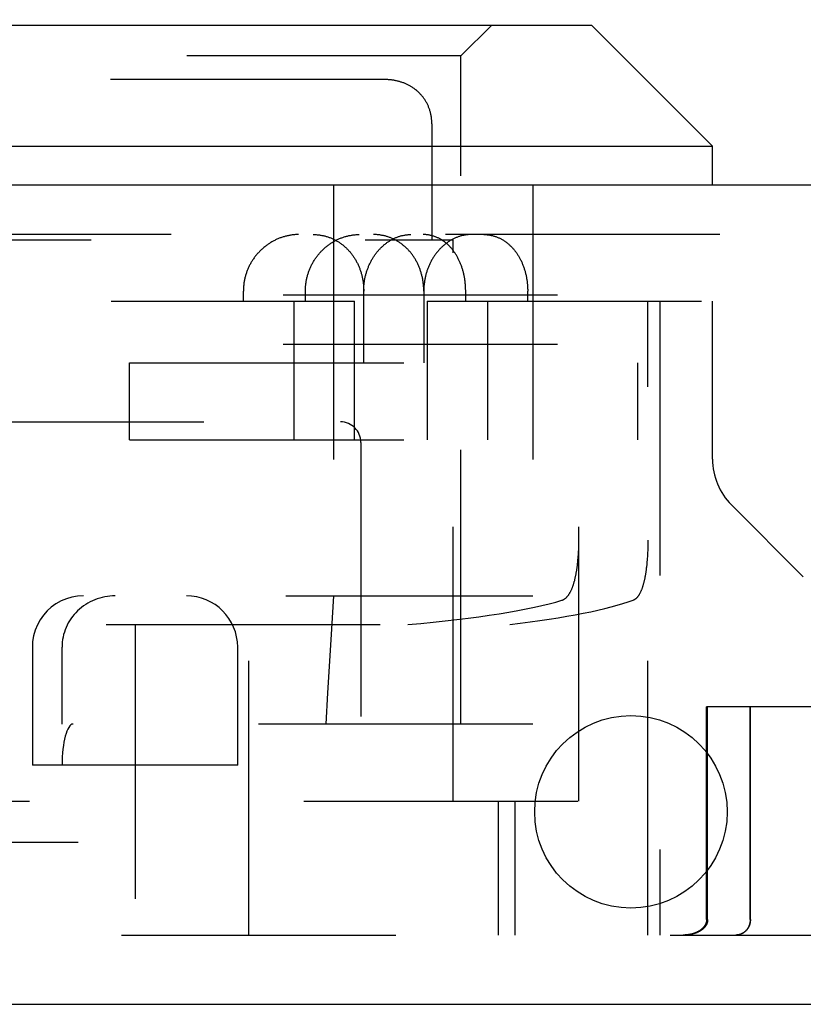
# Model space of a CAD drawing. Header units: inches. Extents: x 0 to 48.6, y 0 to 31.4.
# Tile 6 of 14: x 19.1 to 19.9, y 7.2 to 8.1. Entities that reach past the tile are written whole.
import ezdxf

# ---------------------------------------------------------------- set-up
doc = ezdxf.new("R2010")
doc.units = ezdxf.units.IN
doc.header["$LTSCALE"] = 2.671429
doc.header["$MEASUREMENT"] = 0
doc.linetypes.add('HIDDEN', pattern=[0.2, 0.1, -0.1])
doc.layers.get('0').update_dxf_attribs({"linetype": 'CONTINUOUS'})
for name, color, linetype in [('DEFAULT_2', 8, 'HIDDEN'), ('DIMENSIONS', 7, 'CONTINUOUS'), ('DOOR_ASSEMBLY', 7, 'CONTINUOUS')]:
    doc.layers.add(name, color=color, linetype=linetype)
doc.styles.get("Standard").update_dxf_attribs({"font": 'arial.ttf'})
doc.dimstyles.new('DIMSTYLE_1', dxfattribs={"dimtxt": 0.214286, "dimasz": 0.285714, "dimexe": 0.09, "dimexo": 0.07, "dimgap": 0.0375, "dimtad": 0, "dimtih": 1, "dimtoh": 1, "dimzin": 4, "dimdsep": 46, "dimtxsty": 'Standard', "dimblk": '_FILLED', "dimblk1": '_FILLED', "dimblk2": '_FILLED', "dimcen": 0.09, "dimadec": 3, "dimazin": 1, "dimtfac": 1, "dimtdec": 3, "dimtofl": 0, "dimtmove": 0, "dimatfit": 3, "dimldrblk": '_FILLED', "dimfxl": 0, "dimtolj": 1, "dimtzin": 4, "dimarcsym": 0})

# ---------------------------------------------------------------- blocks, each defined once
blk = doc.blocks.new('_FILLED')
at = {"color": 0, "linetype": 'ByBlock'}
blk.add_solid([(0, 0), (-1, 0.2), (-1, -0.2)], dxfattribs=at)
blk = doc.blocks.new('*D11')
at = {"layer": 'DIMENSIONS', "color": 2, "linetype": 'Continuous'}
for p, q in [((12.59972, 8.05885), (12.59972, 8.60271)), ((20.97472, 8.05885), (20.97472, 8.60271)), ((12.59972, 8.34557), (15.89901, 8.34557)), ((20.97472, 8.34557), (17.67543, 8.34557))]:
    blk.add_line(p, q, dxfattribs=at)
at = {"layer": 'DIMENSIONS', "color": 2, "linetype": 'Continuous', "xscale": 0.2857142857, "yscale": 0.2857142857, "zscale": 0.2857142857, "rotation": 180}
blk.add_blockref('_FILLED', (12.59972, 8.34557), dxfattribs=at)
at = {"layer": 'DIMENSIONS', "color": 2, "linetype": 'Continuous', "xscale": 0.2857142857, "yscale": 0.2857142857, "zscale": 0.2857142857}
blk.add_blockref('_FILLED', (20.97472, 8.34557), dxfattribs=at)
at = {"layer": 'DIMENSIONS', "color": 2, "linetype": 'Continuous', "insert": (16.78722, 8.45271), "char_height": 0.214286, "width": 1.5621349, "attachment_point": 2, "line_spacing_factor": 0.9}
blk.add_mtext('8.38 DOOR', dxfattribs=at)

msp = doc.modelspace()

# ---------------------------------------------------------------- linework, layer by layer
at = {"layer": 'DEFAULT_2', "color": 8, "linetype": 'HIDDEN'}
for p, q in [((20.72172, 7.84665), (12.81772, 7.84665)), ((20.72172, 7.79865), (12.81772, 7.79865))]:
    msp.add_line(p, q, dxfattribs=at)
at = {"layer": 'DOOR_ASSEMBLY', "color": 7, "linetype": 'Continuous'}
for p, q in [((18.79722, 8.10965), (19.68622, 8.10965)), ((19.68622, 8.10965), (19.80422, 7.99165)), ((18.67922, 7.99165), (19.80422, 7.99165)), ((19.80422, 7.95365), (19.80422, 7.99165))]:
    msp.add_line(p, q, dxfattribs=at)
at = {"layer": 'DOOR_ASSEMBLY', "color": 8, "linetype": 'HIDDEN'}
for p, q in [((19.55922, 8.07965), (19.58922, 8.10965)), ((19.55922, 8.07965), (18.92422, 8.07965)), ((19.55922, 7.42865), (19.55922, 8.07965)), ((19.48506, 8.05665), (18.99838, 8.05665)), ((19.5041, 8.05308), (19.50343, 8.05334)), ((19.50801, 8.05129), (19.50737, 8.05161)), ((19.50927, 8.05061), (19.50864, 8.05095)), ((19.51233, 8.04874), (19.51173, 8.04913)), ((19.52648, 8.03263), (19.52615, 8.03329)), ((19.52712, 8.03128), (19.52681, 8.03196)), ((19.52992, 8.02255), (19.52976, 8.02332)), ((19.53085, 8.0136), (19.53085, 7.90065)), ((19.43494, 7.95365), (19.43494, 7.42865)), ((19.62922, 7.95365), (19.62922, 7.42865)), ((20.87992, 7.90565), (12.69452, 7.90565)), ((18.93172, 7.90065), (19.55172, 7.90065)), ((19.55172, 7.35365), (19.55172, 7.90065)), ((19.34727, 7.84065), (19.34727, 7.85065)), ((19.40769, 7.84065), (19.40769, 7.85065)), ((19.46447, 7.78065), (19.46447, 7.85065)), ((19.52297, 7.85065), (19.52297, 7.78065)), ((19.56378, 7.84065), (19.56378, 7.85065)), ((19.62419, 7.84065), (19.62419, 7.85065)), ((18.68424, 7.84065), (19.45551, 7.84065)), ((19.39634, 7.84065), (19.39634, 7.70565)), ((19.45551, 7.70565), (19.45551, 7.84065)), ((19.52624, 7.84065), (19.52624, 7.70565)), ((19.52624, 7.84065), (19.80422, 7.84065)), ((19.58541, 7.70565), (19.58541, 7.84065)), ((19.67406, 7.35365), (19.67406, 7.84065)), ((19.74129, 7.22315), (19.74129, 7.84065)), ((19.75272, 7.84065), (19.75272, 7.22315)), ((19.80422, 7.68674), (19.80422, 7.84065)), ((19.23647, 7.70565), (19.23647, 7.78065)), ((19.23647, 7.78065), (19.73146, 7.78065)), ((19.6296, 7.70565), (19.6296, 7.78065)), ((19.73146, 7.70565), (19.73146, 7.78065)), ((19.04172, 7.72315), (19.44172, 7.72315)), ((19.23647, 7.70565), (19.73146, 7.70565)), ((19.46172, 7.70315), (19.46172, 7.22315)), ((19.82267, 7.6422), (19.89261, 7.57226)), ((19.67404, 7.60629), (19.67405, 7.60802)), ((19.74128, 7.60801), (19.74127, 7.60629)), ((19.67375, 7.59689), (19.67383, 7.59859)), ((19.67393, 7.60114), (19.67398, 7.60285)), ((19.67398, 7.60285), (19.67402, 7.60457)), ((19.67402, 7.60457), (19.67404, 7.60629)), ((19.74112, 7.59941), (19.74106, 7.59771)), ((19.74118, 7.60112), (19.74112, 7.59941)), ((19.74122, 7.60284), (19.74118, 7.60112)), ((19.74125, 7.60456), (19.74122, 7.60284)), ((19.74127, 7.60629), (19.74125, 7.60456)), ((19.67331, 7.59023), (19.67344, 7.59187)), ((19.67344, 7.59187), (19.67356, 7.59353)), ((19.67356, 7.59353), (19.67366, 7.59521)), ((19.67366, 7.59521), (19.67375, 7.59689)), ((19.74051, 7.58855), (19.74037, 7.58693)), ((19.74063, 7.59018), (19.74051, 7.58855)), ((19.74075, 7.59183), (19.74063, 7.59018)), ((19.74098, 7.59602), (19.7409, 7.59433)), ((19.74106, 7.59771), (19.74098, 7.59602)), ((19.74023, 7.58533), (19.74007, 7.58375)), ((19.74037, 7.58693), (19.74023, 7.58533)), ((18.85422, 7.55365), (19.62922, 7.55365)), ((18.67922, 7.52565), (19.60684, 7.52565)), ((19.24172, 7.52565), (19.24172, 7.22315)), ((19.35272, 7.22315), (19.35272, 7.52565)), ((19.14172, 7.50365), (19.14172, 7.38865)), ((19.17066, 7.42865), (19.17066, 7.50365)), ((19.34172, 7.38865), (19.34172, 7.50365)), ((20.52967, 7.44565), (19.79838, 7.44565)), ((19.79838, 7.23815), (19.79838, 7.44565)), ((19.79945, 7.23815), (19.79945, 7.44565)), ((19.84089, 7.23815), (19.84089, 7.44565)), ((19.84109, 7.23815), (19.84109, 7.44565)), ((19.62922, 7.42865), (18.85422, 7.42865)), ((19.34172, 7.38865), (19.14172, 7.38865)), ((18.87172, 7.35365), (19.67406, 7.35365)), ((19.59576, 7.22315), (19.59576, 7.35365)), ((19.61172, 7.35365), (19.61172, 7.22315)), ((18.91908, 7.31365), (19.24172, 7.31365)), ((18.69422, 7.22315), (20.60467, 7.22315))]:
    msp.add_line(p, q, dxfattribs=at)
at = {"layer": 'DOOR_ASSEMBLY', "color": 3, "linetype": 'Continuous'}
for p, q in [((20.87992, 7.95365), (12.69452, 7.95365)), ((12.61472, 7.15565), (20.95972, 7.15565))]:
    msp.add_line(p, q, dxfattribs=at)
at = {"layer": 'DOOR_ASSEMBLY', "color": 8, "linetype": 'HIDDEN'}
for points in [[(19.53085, 8.0136), (19.53084, 8.01445), (19.53081, 8.01529), (19.53077, 8.01612), (19.53071, 8.01695), (19.53064, 8.01777), (19.53055, 8.01859), (19.53046, 8.01939), (19.53034, 8.02019), (19.53022, 8.02099), (19.53008, 8.02177), (19.52992, 8.02255), (19.52976, 8.02332), (19.52958, 8.02408), (19.52939, 8.02484), (19.52918, 8.02558), (19.52897, 8.02632), (19.52874, 8.02706), (19.5285, 8.02778), (19.52824, 8.0285), (19.52798, 8.02921), (19.5277, 8.02991), (19.52741, 8.0306), (19.52712, 8.03129), (19.5268, 8.03196), (19.52648, 8.03263), (19.52615, 8.0333), (19.52581, 8.03395), (19.52545, 8.03459), (19.52509, 8.03523), (19.52471, 8.03586), (19.52433, 8.03648), (19.52393, 8.0371), (19.52352, 8.0377), (19.52311, 8.0383), (19.52268, 8.03888), (19.52225, 8.03946), (19.5218, 8.04003), (19.52135, 8.04059), (19.52088, 8.04115), (19.52041, 8.04169), (19.51993, 8.04222), (19.51944, 8.04275), (19.51894, 8.04327), (19.51843, 8.04378), (19.51791, 8.04427), (19.51739, 8.04476), (19.51686, 8.04524), (19.51632, 8.04571), (19.51577, 8.04618), (19.51521, 8.04663), (19.51465, 8.04707), (19.51408, 8.0475), (19.5135, 8.04793), (19.51291, 8.04834), (19.51232, 8.04874), (19.51172, 8.04914), (19.51112, 8.04952), (19.51051, 8.04989), (19.50989, 8.05026), (19.50927, 8.05061), (19.50864, 8.05095), (19.50801, 8.05129), (19.50737, 8.05161), (19.50672, 8.05193), (19.50607, 8.05223), (19.50542, 8.05252), (19.50476, 8.0528), (19.5041, 8.05308), (19.50343, 8.05334), (19.50276, 8.05359), (19.50208, 8.05384), (19.5014, 8.05407), (19.50072, 8.05429), (19.50003, 8.0545), (19.49934, 8.0547), (19.49865, 8.0549), (19.49795, 8.05508), (19.49725, 8.05525), (19.49655, 8.05541), (19.49584, 8.05556), (19.49513, 8.0557), (19.49442, 8.05583), (19.49371, 8.05596), (19.493, 8.05607), (19.49228, 8.05617), (19.49156, 8.05626), (19.49084, 8.05634), (19.49012, 8.05642), (19.48939, 8.05648), (19.48867, 8.05653), (19.48794, 8.05657), (19.48721, 8.05661), (19.48648, 8.05663), (19.48575, 8.05664), (19.48506, 8.05665)], [(19.49084, 8.05634), (19.49012, 8.05642), (19.4894, 8.05648), (19.48867, 8.05653), (19.48794, 8.05657), (19.48721, 8.05661)], [(19.49372, 8.05596), (19.493, 8.05607), (19.49228, 8.05617)], [(19.49655, 8.05541), (19.49585, 8.05556), (19.49514, 8.0557)], [(19.50208, 8.05383), (19.5014, 8.05407), (19.50072, 8.05429), (19.50003, 8.0545), (19.49934, 8.0547), (19.49865, 8.05489), (19.49795, 8.05508)], [(19.50673, 8.05192), (19.50608, 8.05223), (19.50542, 8.05252), (19.50476, 8.0528)], [(19.51632, 8.04571), (19.51577, 8.04617), (19.51521, 8.04662), (19.51465, 8.04707)], [(19.52041, 8.04169), (19.51993, 8.04222), (19.51944, 8.04275), (19.51894, 8.04326)], [(19.52353, 8.0377), (19.52311, 8.03829), (19.52268, 8.03888), (19.52225, 8.03946)], [(19.52581, 8.03395), (19.52545, 8.03459), (19.52509, 8.03523), (19.52471, 8.03586)], [(19.52897, 8.02632), (19.52874, 8.02705), (19.5285, 8.02778), (19.52825, 8.02849), (19.52798, 8.0292), (19.5277, 8.0299)], [(19.53055, 8.01858), (19.53046, 8.01939), (19.53034, 8.02019), (19.53022, 8.02098)], [(19.53081, 8.01529), (19.53077, 8.01612), (19.53071, 8.01695), (19.53064, 8.01777)], [(19.40108, 7.90565), (19.40029, 7.90564), (19.3995, 7.90562), (19.39871, 7.90559), (19.39792, 7.90555), (19.39712, 7.90549), (19.39633, 7.90542), (19.39554, 7.90534), (19.39474, 7.90524), (19.39395, 7.90513), (19.39316, 7.90501), (19.39237, 7.90488), (19.39158, 7.90473), (19.39079, 7.90457), (19.39, 7.9044), (19.38921, 7.90422), (19.38843, 7.90402), (19.38765, 7.90381), (19.38686, 7.90359), (19.38609, 7.90336), (19.38531, 7.90311), (19.38454, 7.90285), (19.38377, 7.90258), (19.383, 7.9023), (19.38224, 7.902), (19.38148, 7.9017), (19.38072, 7.90138), (19.37997, 7.90105), (19.37922, 7.9007), (19.37848, 7.90035), (19.37774, 7.89998), (19.37701, 7.8996), (19.37628, 7.89921), (19.37555, 7.89881), (19.37484, 7.8984), (19.37412, 7.89797), (19.37342, 7.89754), (19.37272, 7.89709), (19.37202, 7.89664), (19.37133, 7.89617), (19.37065, 7.89569), (19.36998, 7.8952), (19.36931, 7.89471), (19.36865, 7.8942), (19.368, 7.89368), (19.36735, 7.89315), (19.36672, 7.89261), (19.36609, 7.89206), (19.36546, 7.89151), (19.36485, 7.89094), (19.36425, 7.89036), (19.36365, 7.88978), (19.36307, 7.88919), (19.36249, 7.88858), (19.36192, 7.88797), (19.36136, 7.88736), (19.36081, 7.88673), (19.36027, 7.8861), (19.35974, 7.88545), (19.35922, 7.8848), (19.35871, 7.88415), (19.3582, 7.88348), (19.35771, 7.88281), (19.35723, 7.88213), (19.35676, 7.88145), (19.3563, 7.88076), (19.35585, 7.88006), (19.35542, 7.87936), (19.35499, 7.87865), (19.35457, 7.87794), (19.35417, 7.87722), (19.35377, 7.87649), (19.35339, 7.87576), (19.35302, 7.87502), (19.35265, 7.87428), (19.3523, 7.87354), (19.35197, 7.87279), (19.35164, 7.87204), (19.35132, 7.87128), (19.35102, 7.87052), (19.35073, 7.86975), (19.35045, 7.86898), (19.35018, 7.86821), (19.34992, 7.86743), (19.34967, 7.86665), (19.34944, 7.86587), (19.34922, 7.86508), (19.34901, 7.8643), (19.34881, 7.86351), (19.34862, 7.86271), (19.34845, 7.86192), (19.34829, 7.86112), (19.34814, 7.86032), (19.348, 7.85952), (19.34787, 7.85872), (19.34776, 7.85792), (19.34766, 7.85711), (19.34757, 7.85631), (19.34749, 7.8555), (19.34742, 7.85469), (19.34737, 7.85389), (19.34732, 7.85308), (19.34729, 7.85227), (19.34728, 7.85146), (19.34727, 7.85065)], [(19.40769, 7.85065), (19.40769, 7.85147), (19.40771, 7.85228), (19.40774, 7.8531), (19.40778, 7.85392), (19.40783, 7.85473), (19.4079, 7.85555), (19.40798, 7.85636), (19.40807, 7.85718), (19.40817, 7.85799), (19.40828, 7.8588), (19.4084, 7.85961), (19.40854, 7.86042), (19.40869, 7.86122), (19.40885, 7.86202), (19.40902, 7.86282), (19.40921, 7.86362), (19.4094, 7.86442), (19.40961, 7.86521), (19.40983, 7.866), (19.41006, 7.86679), (19.4103, 7.86757), (19.41055, 7.86835), (19.41081, 7.86913), (19.41109, 7.8699), (19.41138, 7.87067), (19.41168, 7.87144), (19.41199, 7.8722), (19.41231, 7.87295), (19.41264, 7.87371), (19.41298, 7.87445), (19.41333, 7.87519), (19.4137, 7.87593), (19.41407, 7.87666), (19.41446, 7.87739), (19.41486, 7.87811), (19.41527, 7.87882), (19.41568, 7.87953), (19.41611, 7.88023), (19.41655, 7.88093), (19.417, 7.88162), (19.41746, 7.8823), (19.41793, 7.88298), (19.41841, 7.88365), (19.41889, 7.88431), (19.41939, 7.88496), (19.4199, 7.88561), (19.42042, 7.88625), (19.42094, 7.88688), (19.42148, 7.8875), (19.42202, 7.88812), (19.42258, 7.88872), (19.42314, 7.88932), (19.42371, 7.88991), (19.42429, 7.89049), (19.42488, 7.89106), (19.42547, 7.89162), (19.42608, 7.89218), (19.42669, 7.89272), (19.42731, 7.89326), (19.42793, 7.89378), (19.42857, 7.89429), (19.42921, 7.8948), (19.42986, 7.89529), (19.43051, 7.89578), (19.43117, 7.89625), (19.43184, 7.89671), (19.43251, 7.89717), (19.43319, 7.89761), (19.43388, 7.89804), (19.43457, 7.89846), (19.43527, 7.89887), (19.43597, 7.89926), (19.43668, 7.89965), (19.43739, 7.90003), (19.43811, 7.90039), (19.43884, 7.90074), (19.43956, 7.90108), (19.44029, 7.90141), (19.44103, 7.90173), (19.44177, 7.90203), (19.44251, 7.90232), (19.44326, 7.9026), (19.44401, 7.90287), (19.44476, 7.90313), (19.44551, 7.90337), (19.44627, 7.90361), (19.44703, 7.90383), (19.4478, 7.90403), (19.44856, 7.90423), (19.44933, 7.90441), (19.4501, 7.90458), (19.45087, 7.90474), (19.45164, 7.90488), (19.45241, 7.90502), (19.45318, 7.90514), (19.45396, 7.90524), (19.45473, 7.90534), (19.45551, 7.90542), (19.45629, 7.90549), (19.45706, 7.90555), (19.45784, 7.90559), (19.45861, 7.90562), (19.45939, 7.90564), (19.46016, 7.90565)], [(19.41514, 7.90565), (19.41591, 7.90564), (19.41668, 7.90562), (19.41744, 7.90559), (19.41821, 7.90555), (19.41898, 7.90549), (19.41974, 7.90542), (19.4205, 7.90534), (19.42126, 7.90525), (19.42202, 7.90514), (19.42277, 7.90502), (19.42352, 7.90489), (19.42427, 7.90475), (19.42502, 7.90459), (19.42576, 7.90443), (19.4265, 7.90425), (19.42724, 7.90405), (19.42797, 7.90385), (19.4287, 7.90363), (19.42943, 7.90341), (19.43015, 7.90317), (19.43086, 7.90291), (19.43158, 7.90265), (19.43229, 7.90237), (19.43299, 7.90209), (19.43369, 7.90179), (19.43439, 7.90148), (19.43508, 7.90116), (19.43576, 7.90082), (19.43644, 7.90048), (19.43711, 7.90012), (19.43778, 7.89975), (19.43844, 7.89937), (19.4391, 7.89898), (19.43975, 7.89858), (19.4404, 7.89817), (19.44104, 7.89775), (19.44167, 7.89732), (19.4423, 7.89687), (19.44292, 7.89642), (19.44353, 7.89595), (19.44414, 7.89548), (19.44473, 7.89499), (19.44533, 7.8945), (19.44591, 7.89399), (19.44649, 7.89347), (19.44706, 7.89295), (19.44762, 7.89241), (19.44818, 7.89187), (19.44873, 7.89131), (19.44927, 7.89075), (19.4498, 7.89018), (19.45032, 7.8896), (19.45084, 7.88901), (19.45135, 7.88841), (19.45185, 7.8878), (19.45234, 7.88718), (19.45282, 7.88655), (19.45329, 7.88592), (19.45376, 7.88528), (19.45421, 7.88463), (19.45466, 7.88397), (19.4551, 7.88331), (19.45553, 7.88263), (19.45595, 7.88195), (19.45636, 7.88127), (19.45676, 7.88057), (19.45715, 7.87987), (19.45753, 7.87916), (19.45791, 7.87845), (19.45827, 7.87773), (19.45862, 7.877), (19.45897, 7.87626), (19.4593, 7.87553), (19.45962, 7.87478), (19.45994, 7.87403), (19.46024, 7.87327), (19.46053, 7.87251), (19.46082, 7.87175), (19.46109, 7.87097), (19.46135, 7.8702), (19.46161, 7.86942), (19.46185, 7.86863), (19.46208, 7.86784), (19.4623, 7.86705), (19.46251, 7.86625), (19.46271, 7.86545), (19.4629, 7.86465), (19.46308, 7.86384), (19.46325, 7.86303), (19.4634, 7.86222), (19.46355, 7.8614), (19.46369, 7.86059), (19.46381, 7.85977), (19.46393, 7.85894), (19.46403, 7.85812), (19.46412, 7.85729), (19.4642, 7.85647), (19.46427, 7.85564), (19.46433, 7.85481), (19.46438, 7.85398), (19.46442, 7.85315), (19.46445, 7.85231), (19.46447, 7.85148), (19.46447, 7.85065)], [(19.46447, 7.85065), (19.46448, 7.85148), (19.46449, 7.85231), (19.46452, 7.85315), (19.46456, 7.85398), (19.46461, 7.85481), (19.46467, 7.85564), (19.46474, 7.85647), (19.46482, 7.85729), (19.46491, 7.85812), (19.46502, 7.85894), (19.46513, 7.85977), (19.46525, 7.86059), (19.46539, 7.86141), (19.46554, 7.86222), (19.46569, 7.86303), (19.46586, 7.86384), (19.46604, 7.86465), (19.46623, 7.86545), (19.46643, 7.86625), (19.46663, 7.86705), (19.46685, 7.86784), (19.46708, 7.86863), (19.46732, 7.86942), (19.46757, 7.8702), (19.46783, 7.87097), (19.4681, 7.87175), (19.46838, 7.87251), (19.46867, 7.87327), (19.46897, 7.87403), (19.46928, 7.87478), (19.4696, 7.87553), (19.46993, 7.87626), (19.47027, 7.877), (19.47061, 7.87773), (19.47097, 7.87845), (19.47134, 7.87916), (19.47171, 7.87987), (19.47209, 7.88057), (19.47248, 7.88127), (19.47289, 7.88195), (19.47329, 7.88263), (19.47371, 7.88331), (19.47414, 7.88397), (19.47457, 7.88463), (19.47501, 7.88528), (19.47546, 7.88592), (19.47592, 7.88656), (19.47639, 7.88718), (19.47686, 7.8878), (19.47734, 7.88841), (19.47783, 7.88901), (19.47832, 7.8896), (19.47883, 7.89018), (19.47934, 7.89075), (19.47985, 7.89131), (19.48037, 7.89187), (19.4809, 7.89241), (19.48144, 7.89295), (19.48198, 7.89347), (19.48253, 7.89399), (19.48308, 7.8945), (19.48364, 7.89499), (19.48421, 7.89548), (19.48478, 7.89595), (19.48535, 7.89642), (19.48593, 7.89687), (19.48652, 7.89732), (19.48711, 7.89775), (19.48771, 7.89817), (19.48831, 7.89858), (19.48891, 7.89898), (19.48952, 7.89937), (19.49013, 7.89975), (19.49075, 7.90012), (19.49137, 7.90048), (19.492, 7.90082), (19.49263, 7.90116), (19.49326, 7.90148), (19.49389, 7.90179), (19.49453, 7.90209), (19.49517, 7.90237), (19.49582, 7.90265), (19.49646, 7.90291), (19.49711, 7.90317), (19.49776, 7.90341), (19.49842, 7.90363), (19.49907, 7.90385), (19.49973, 7.90405), (19.50039, 7.90425), (19.50105, 7.90443), (19.50172, 7.90459), (19.50238, 7.90475), (19.50305, 7.90489), (19.50371, 7.90502), (19.50438, 7.90514), (19.50505, 7.90525), (19.50572, 7.90534), (19.50638, 7.90542), (19.50705, 7.90549), (19.50772, 7.90555), (19.50839, 7.90559), (19.50906, 7.90562), (19.50973, 7.90564), (19.5104, 7.90565)], [(19.52297, 7.85065), (19.52297, 7.85148), (19.52295, 7.85231), (19.52292, 7.85314), (19.52288, 7.85397), (19.52283, 7.8548), (19.52277, 7.85563), (19.5227, 7.85646), (19.52262, 7.85729), (19.52253, 7.85811), (19.52243, 7.85894), (19.52231, 7.85976), (19.52219, 7.86058), (19.52205, 7.86139), (19.52191, 7.86221), (19.52175, 7.86302), (19.52158, 7.86383), (19.5214, 7.86464), (19.52121, 7.86544), (19.52101, 7.86624), (19.5208, 7.86704), (19.52058, 7.86783), (19.52035, 7.86862), (19.52011, 7.8694), (19.51986, 7.87018), (19.5196, 7.87096), (19.51933, 7.87173), (19.51904, 7.87249), (19.51875, 7.87325), (19.51845, 7.87401), (19.51814, 7.87476), (19.51781, 7.8755), (19.51748, 7.87624), (19.51714, 7.87698), (19.51679, 7.8777), (19.51643, 7.87842), (19.51605, 7.87914), (19.51567, 7.87985), (19.51528, 7.88055), (19.51488, 7.88124), (19.51447, 7.88193), (19.51406, 7.88261), (19.51363, 7.88328), (19.51319, 7.88395), (19.51275, 7.88461), (19.51229, 7.88526), (19.51183, 7.8859), (19.51136, 7.88653), (19.51088, 7.88716), (19.51039, 7.88778), (19.50989, 7.88839), (19.50939, 7.88899), (19.50887, 7.88958), (19.50835, 7.89016), (19.50782, 7.89073), (19.50728, 7.8913), (19.50674, 7.89185), (19.50619, 7.8924), (19.50563, 7.89293), (19.50506, 7.89346), (19.50448, 7.89397), (19.5039, 7.89448), (19.50331, 7.89498), (19.50272, 7.89546), (19.50211, 7.89594), (19.5015, 7.8964), (19.50089, 7.89686), (19.50027, 7.8973), (19.49964, 7.89774), (19.499, 7.89816), (19.49836, 7.89857), (19.49771, 7.89897), (19.49706, 7.89937), (19.4964, 7.89974), (19.49574, 7.90011), (19.49507, 7.90047), (19.4944, 7.90082), (19.49372, 7.90115), (19.49303, 7.90147), (19.49234, 7.90178), (19.49165, 7.90208), (19.49095, 7.90237), (19.49025, 7.90265), (19.48954, 7.90291), (19.48883, 7.90316), (19.48812, 7.9034), (19.4874, 7.90363), (19.48668, 7.90385), (19.48595, 7.90405), (19.48522, 7.90425), (19.48449, 7.90443), (19.48375, 7.90459), (19.48301, 7.90475), (19.48227, 7.90489), (19.48153, 7.90502), (19.48078, 7.90514), (19.48004, 7.90525), (19.47929, 7.90534), (19.47853, 7.90542), (19.47778, 7.90549), (19.47703, 7.90555), (19.47627, 7.90559), (19.47551, 7.90562), (19.47475, 7.90564), (19.47399, 7.90565)], [(19.56378, 7.85065), (19.56377, 7.85146), (19.56376, 7.85227), (19.56374, 7.85308), (19.56371, 7.85389), (19.56367, 7.85469), (19.56362, 7.8555), (19.56357, 7.85631), (19.5635, 7.85711), (19.56343, 7.85792), (19.56335, 7.85872), (19.56326, 7.85952), (19.56316, 7.86032), (19.56305, 7.86112), (19.56293, 7.86192), (19.56281, 7.86271), (19.56268, 7.86351), (19.56254, 7.8643), (19.56239, 7.86508), (19.56223, 7.86587), (19.56206, 7.86665), (19.56188, 7.86743), (19.5617, 7.86821), (19.56151, 7.86898), (19.5613, 7.86975), (19.56109, 7.87051), (19.56088, 7.87128), (19.56065, 7.87203), (19.56041, 7.87279), (19.56017, 7.87354), (19.55992, 7.87428), (19.55965, 7.87502), (19.55939, 7.87576), (19.55911, 7.87649), (19.55882, 7.87722), (19.55853, 7.87794), (19.55822, 7.87865), (19.55791, 7.87936), (19.55759, 7.88006), (19.55726, 7.88076), (19.55693, 7.88145), (19.55658, 7.88214), (19.55623, 7.88281), (19.55587, 7.88348), (19.5555, 7.88415), (19.55513, 7.8848), (19.55474, 7.88545), (19.55435, 7.8861), (19.55395, 7.88673), (19.55354, 7.88736), (19.55313, 7.88797), (19.55271, 7.88859), (19.55228, 7.88919), (19.55184, 7.88978), (19.55139, 7.89036), (19.55094, 7.89094), (19.55048, 7.89151), (19.55001, 7.89206), (19.54954, 7.89261), (19.54906, 7.89315), (19.54857, 7.89368), (19.54808, 7.8942), (19.54758, 7.89471), (19.54707, 7.8952), (19.54656, 7.89569), (19.54604, 7.89617), (19.54551, 7.89664), (19.54498, 7.89709), (19.54444, 7.89754), (19.5439, 7.89797), (19.54335, 7.8984), (19.5428, 7.89881), (19.54224, 7.89921), (19.54167, 7.8996), (19.5411, 7.89998), (19.54053, 7.90035), (19.53995, 7.9007), (19.53936, 7.90105), (19.53877, 7.90138), (19.53818, 7.9017), (19.53758, 7.902), (19.53698, 7.9023), (19.53637, 7.90258), (19.53576, 7.90285), (19.53515, 7.90311), (19.53453, 7.90336), (19.53391, 7.90359), (19.53329, 7.90381), (19.53266, 7.90402), (19.53203, 7.90422), (19.5314, 7.9044), (19.53076, 7.90457), (19.53013, 7.90473), (19.52949, 7.90488), (19.52884, 7.90501), (19.5282, 7.90513), (19.52755, 7.90524), (19.5269, 7.90534), (19.52625, 7.90542), (19.5256, 7.90549), (19.52495, 7.90555), (19.52429, 7.90559), (19.52364, 7.90562), (19.52298, 7.90564), (19.52233, 7.90565)], [(19.56925, 7.90565), (19.56858, 7.90564), (19.5679, 7.90562), (19.56722, 7.90559), (19.56654, 7.90555), (19.56586, 7.90549), (19.56518, 7.90542), (19.5645, 7.90534), (19.56382, 7.90525), (19.56314, 7.90514), (19.56247, 7.90502), (19.56179, 7.90489), (19.56112, 7.90475), (19.56044, 7.90459), (19.55977, 7.90443), (19.5591, 7.90425), (19.55843, 7.90405), (19.55777, 7.90385), (19.5571, 7.90363), (19.55644, 7.9034), (19.55578, 7.90316), (19.55512, 7.90291), (19.55447, 7.90265), (19.55382, 7.90237), (19.55317, 7.90208), (19.55252, 7.90178), (19.55188, 7.90147), (19.55124, 7.90115), (19.55061, 7.90081), (19.54998, 7.90047), (19.54935, 7.90011), (19.54873, 7.89974), (19.54811, 7.89936), (19.54749, 7.89897), (19.54688, 7.89857), (19.54628, 7.89816), (19.54568, 7.89774), (19.54508, 7.8973), (19.54449, 7.89686), (19.5439, 7.8964), (19.54332, 7.89594), (19.54275, 7.89546), (19.54218, 7.89498), (19.54162, 7.89448), (19.54106, 7.89397), (19.54051, 7.89346), (19.53997, 7.89293), (19.53943, 7.89239), (19.5389, 7.89185), (19.53837, 7.89129), (19.53785, 7.89073), (19.53734, 7.89016), (19.53684, 7.88958), (19.53634, 7.88898), (19.53585, 7.88838), (19.53537, 7.88778), (19.53489, 7.88716), (19.53443, 7.88653), (19.53397, 7.8859), (19.53352, 7.88526), (19.53307, 7.88461), (19.53264, 7.88395), (19.53221, 7.88328), (19.53179, 7.88261), (19.53138, 7.88193), (19.53098, 7.88124), (19.53059, 7.88055), (19.53021, 7.87985), (19.52983, 7.87914), (19.52947, 7.87843), (19.52911, 7.8777), (19.52876, 7.87698), (19.52843, 7.87624), (19.5281, 7.8755), (19.52778, 7.87476), (19.52747, 7.87401), (19.52717, 7.87325), (19.52688, 7.87249), (19.5266, 7.87173), (19.52633, 7.87096), (19.52607, 7.87018), (19.52582, 7.8694), (19.52558, 7.86862), (19.52535, 7.86783), (19.52513, 7.86704), (19.52492, 7.86624), (19.52472, 7.86544), (19.52454, 7.86464), (19.52436, 7.86383), (19.52419, 7.86302), (19.52403, 7.86221), (19.52389, 7.8614), (19.52375, 7.86058), (19.52363, 7.85976), (19.52351, 7.85894), (19.52341, 7.85811), (19.52332, 7.85729), (19.52324, 7.85646), (19.52317, 7.85563), (19.52311, 7.8548), (19.52306, 7.85397), (19.52302, 7.85314), (19.52299, 7.85231), (19.52298, 7.85148), (19.52297, 7.85065)], [(19.58141, 7.90565), (19.58208, 7.90564), (19.58274, 7.90562), (19.58341, 7.90559), (19.58408, 7.90555), (19.58475, 7.90549), (19.58541, 7.90542), (19.58607, 7.90534), (19.58673, 7.90524), (19.58739, 7.90514), (19.58805, 7.90502), (19.58871, 7.90488), (19.58936, 7.90474), (19.59001, 7.90458), (19.59066, 7.90441), (19.59131, 7.90423), (19.59195, 7.90403), (19.5926, 7.90383), (19.59323, 7.90361), (19.59387, 7.90337), (19.5945, 7.90313), (19.59513, 7.90287), (19.59575, 7.9026), (19.59637, 7.90232), (19.59699, 7.90203), (19.5976, 7.90173), (19.59821, 7.90141), (19.59881, 7.90108), (19.59941, 7.90074), (19.60001, 7.90039), (19.6006, 7.90003), (19.60118, 7.89965), (19.60176, 7.89926), (19.60234, 7.89887), (19.60291, 7.89846), (19.60347, 7.89804), (19.60403, 7.89761), (19.60458, 7.89717), (19.60513, 7.89671), (19.60567, 7.89625), (19.60621, 7.89578), (19.60674, 7.89529), (19.60726, 7.8948), (19.60778, 7.89429), (19.60829, 7.89378), (19.60879, 7.89326), (19.60929, 7.89272), (19.60978, 7.89218), (19.61026, 7.89163), (19.61073, 7.89106), (19.6112, 7.89049), (19.61166, 7.88991), (19.61212, 7.88932), (19.61257, 7.88872), (19.613, 7.88812), (19.61344, 7.8875), (19.61386, 7.88688), (19.61428, 7.88625), (19.61468, 7.88561), (19.61508, 7.88496), (19.61548, 7.88431), (19.61586, 7.88365), (19.61624, 7.88298), (19.61661, 7.8823), (19.61697, 7.88162), (19.61732, 7.88093), (19.61766, 7.88023), (19.618, 7.87953), (19.61832, 7.87882), (19.61864, 7.87811), (19.61895, 7.87739), (19.61925, 7.87666), (19.61954, 7.87593), (19.61983, 7.8752), (19.6201, 7.87445), (19.62037, 7.87371), (19.62063, 7.87295), (19.62088, 7.8722), (19.62111, 7.87144), (19.62135, 7.87067), (19.62157, 7.8699), (19.62178, 7.86913), (19.62199, 7.86835), (19.62218, 7.86757), (19.62237, 7.86679), (19.62255, 7.866), (19.62271, 7.86521), (19.62287, 7.86442), (19.62302, 7.86362), (19.62316, 7.86282), (19.6233, 7.86202), (19.62342, 7.86122), (19.62353, 7.86042), (19.62364, 7.85961), (19.62373, 7.8588), (19.62382, 7.85799), (19.6239, 7.85718), (19.62397, 7.85636), (19.62403, 7.85555), (19.62408, 7.85473), (19.62412, 7.85392), (19.62415, 7.8531), (19.62417, 7.85228), (19.62419, 7.85147), (19.62419, 7.85065)], [(19.67383, 7.59859), (19.67387, 7.59944), (19.67393, 7.60114)], [(19.65736, 7.54931), (19.65771, 7.54942), (19.65804, 7.54955), (19.65838, 7.54969), (19.65871, 7.54984), (19.65904, 7.55001), (19.65937, 7.55019), (19.65969, 7.55038), (19.66001, 7.55058), (19.66033, 7.5508), (19.66064, 7.55103), (19.66095, 7.55127), (19.66125, 7.55153), (19.66156, 7.55179), (19.66185, 7.55207), (19.66215, 7.55236), (19.66244, 7.55267), (19.66272, 7.55298), (19.66301, 7.55331), (19.66329, 7.55365), (19.66356, 7.554), (19.66383, 7.55436), (19.6641, 7.55473), (19.66436, 7.55512), (19.66463, 7.55551), (19.66488, 7.55592), (19.66513, 7.55634), (19.66538, 7.55676), (19.66563, 7.5572), (19.66587, 7.55765), (19.66611, 7.55811), (19.66634, 7.55859), (19.66657, 7.55907), (19.6668, 7.55956), (19.66702, 7.56006), (19.66724, 7.56057), (19.66746, 7.56109), (19.66767, 7.56162), (19.66788, 7.56216), (19.66808, 7.56271), (19.66828, 7.56327), (19.66848, 7.56384), (19.66867, 7.56442), (19.66886, 7.56501), (19.66905, 7.56561), (19.66923, 7.56621), (19.66941, 7.56682), (19.66959, 7.56745), (19.66976, 7.56808), (19.66993, 7.56872), (19.67009, 7.56936), (19.67025, 7.57002), (19.67041, 7.57068), (19.67056, 7.57135), (19.67071, 7.57203), (19.67086, 7.57272), (19.671, 7.57341), (19.67114, 7.57411), (19.67128, 7.57482), (19.67141, 7.57553), (19.67154, 7.57625), (19.67167, 7.57698), (19.67179, 7.57772), (19.67191, 7.57846), (19.67203, 7.5792), (19.67214, 7.57996), (19.67225, 7.58072), (19.67236, 7.58148), (19.67246, 7.58225), (19.67256, 7.58303), (19.67265, 7.58381), (19.67275, 7.58459), (19.67284, 7.58539), (19.67292, 7.58618), (19.67301, 7.58698), (19.67309, 7.58779), (19.67316, 7.5886), (19.67331, 7.59023)], [(19.7409, 7.59433), (19.7408, 7.59266), (19.74075, 7.59183)], [(19.74007, 7.58375), (19.7399, 7.58219), (19.73981, 7.58142), (19.73972, 7.58065), (19.73962, 7.57989), (19.73952, 7.57914), (19.73942, 7.57839), (19.73932, 7.57765), (19.73921, 7.57692), (19.7391, 7.57619), (19.73899, 7.57546), (19.73887, 7.57475), (19.73876, 7.57404), (19.73863, 7.57334), (19.73851, 7.57265), (19.73838, 7.57196), (19.73825, 7.57128), (19.73812, 7.57061), (19.73798, 7.56995), (19.73784, 7.56929), (19.7377, 7.56864), (19.73755, 7.568), (19.7374, 7.56737), (19.73725, 7.56675), (19.7371, 7.56614), (19.73694, 7.56553), (19.73678, 7.56494), (19.73661, 7.56435), (19.73645, 7.56377), (19.73628, 7.56321), (19.7361, 7.56265), (19.73593, 7.5621), (19.73575, 7.56156), (19.73556, 7.56103), (19.73538, 7.56051), (19.73519, 7.56), (19.735, 7.5595), (19.7348, 7.55901), (19.7346, 7.55853), (19.7344, 7.55806), (19.73419, 7.5576), (19.73399, 7.55715), (19.73377, 7.55671), (19.73356, 7.55629), (19.73334, 7.55587), (19.73312, 7.55547), (19.7329, 7.55507), (19.73267, 7.55469), (19.73244, 7.55432), (19.73221, 7.55396), (19.73197, 7.55361), (19.73173, 7.55328), (19.73149, 7.55295), (19.73124, 7.55264), (19.73099, 7.55234), (19.73074, 7.55205), (19.73049, 7.55177), (19.73023, 7.55151), (19.72997, 7.55125), (19.7297, 7.55101), (19.72944, 7.55079), (19.72917, 7.55057), (19.72889, 7.55037), (19.72862, 7.55018), (19.72834, 7.55), (19.72806, 7.54984), (19.72778, 7.54968), (19.72749, 7.54955), (19.7272, 7.54942), (19.72691, 7.54931)], [(19.19146, 7.55365), (19.18585, 7.55334), (19.18034, 7.55241), (19.17489, 7.55084), (19.16965, 7.54867), (19.16473, 7.54592), (19.16019, 7.54266), (19.15612, 7.53898), (19.1525, 7.53487), (19.14929, 7.53029), (19.14659, 7.52535), (19.14447, 7.5201), (19.14293, 7.51467), (19.14202, 7.5092), (19.14172, 7.50365)], [(19.43494, 7.55365), (19.43305, 7.52155), (19.43119, 7.49002), (19.42933, 7.45905), (19.42749, 7.42865)], [(19.79838, 7.23815), (19.79838, 7.23794), (19.79837, 7.23774), (19.79836, 7.23753), (19.79835, 7.23733), (19.79833, 7.23712), (19.7983, 7.23691), (19.79828, 7.2367), (19.79824, 7.2365), (19.79821, 7.23629), (19.79817, 7.23608), (19.79812, 7.23587), (19.79807, 7.23566), (19.79801, 7.23545), (19.79795, 7.23524), (19.79789, 7.23502), (19.79782, 7.23481), (19.79774, 7.2346), (19.79766, 7.23438), (19.79758, 7.23416), (19.79748, 7.23395), (19.79738, 7.23373), (19.79728, 7.23351), (19.79717, 7.23329), (19.79705, 7.23307), (19.79693, 7.23284), (19.7968, 7.23262), (19.79666, 7.23239), (19.79652, 7.23217), (19.79637, 7.23194), (19.79621, 7.23171), (19.79604, 7.23148), (19.79587, 7.23125), (19.79568, 7.23102), (19.79549, 7.23079), (19.79529, 7.23055), (19.79508, 7.23032), (19.79486, 7.23009), (19.79463, 7.22985), (19.79438, 7.22961), (19.79413, 7.22938), (19.79387, 7.22914), (19.7936, 7.22891), (19.79332, 7.22867), (19.79302, 7.22844), (19.79271, 7.2282), (19.79239, 7.22797), (19.79206, 7.22773), (19.79172, 7.2275), (19.79136, 7.22727), (19.79099, 7.22705), (19.79061, 7.22682), (19.79021, 7.2266), (19.7898, 7.22638), (19.78937, 7.22616), (19.78893, 7.22595), (19.78848, 7.22575), (19.78802, 7.22554), (19.78754, 7.22534), (19.78704, 7.22515), (19.78653, 7.22497), (19.78601, 7.22479), (19.78548, 7.22461), (19.78493, 7.22445), (19.78437, 7.22429), (19.7838, 7.22414), (19.78321, 7.224), (19.78262, 7.22387), (19.78201, 7.22375), (19.78139, 7.22364), (19.78076, 7.22354), (19.78013, 7.22345), (19.77948, 7.22337), (19.77883, 7.2233), (19.77817, 7.22325), (19.7775, 7.2232), (19.77683, 7.22317), (19.77616, 7.22315), (19.77549, 7.22315)], [(19.79945, 7.23815), (19.79945, 7.23795), (19.79944, 7.23775), (19.79943, 7.23755), (19.79942, 7.23734), (19.7994, 7.23714), (19.79938, 7.23694), (19.79935, 7.23674), (19.79932, 7.23653), (19.79929, 7.23633), (19.79925, 7.23613), (19.7992, 7.23592), (19.79916, 7.23572), (19.7991, 7.23551), (19.79905, 7.2353), (19.79898, 7.2351), (19.79892, 7.23489), (19.79885, 7.23468), (19.79877, 7.23447), (19.79869, 7.23426), (19.7986, 7.23405), (19.79851, 7.23383), (19.79841, 7.23362), (19.79831, 7.23341), (19.7982, 7.23319), (19.79808, 7.23297), (19.79796, 7.23275), (19.79783, 7.23254), (19.79769, 7.23232), (19.79755, 7.23209), (19.7974, 7.23187), (19.79724, 7.23165), (19.79708, 7.23142), (19.79691, 7.2312), (19.79673, 7.23097), (19.79654, 7.23075), (19.79634, 7.23052), (19.79614, 7.23029), (19.79592, 7.23006), (19.7957, 7.22983), (19.79546, 7.2296), (19.79522, 7.22937), (19.79496, 7.22914), (19.7947, 7.22891), (19.79443, 7.22868), (19.79414, 7.22845), (19.79384, 7.22822), (19.79353, 7.228), (19.79321, 7.22777), (19.79288, 7.22754), (19.79254, 7.22732), (19.79218, 7.2271), (19.79181, 7.22688), (19.79143, 7.22666), (19.79104, 7.22645), (19.79063, 7.22624), (19.79021, 7.22603), (19.78978, 7.22582), (19.78933, 7.22563), (19.78887, 7.22543), (19.7884, 7.22524), (19.78792, 7.22506), (19.78742, 7.22488), (19.78691, 7.22471), (19.78638, 7.22454), (19.78585, 7.22438), (19.7853, 7.22423), (19.78474, 7.22409), (19.78417, 7.22396), (19.78359, 7.22383), (19.783, 7.22372), (19.7824, 7.22361), (19.78179, 7.22352), (19.78117, 7.22343), (19.78055, 7.22336), (19.77991, 7.2233), (19.77928, 7.22324), (19.77863, 7.2232), (19.77798, 7.22317), (19.77733, 7.22315), (19.77668, 7.22315)], [(19.84109, 7.23815), (19.84109, 7.23789), (19.84108, 7.23764), (19.84107, 7.23739), (19.84106, 7.23713), (19.84104, 7.23688), (19.84102, 7.23662), (19.84099, 7.23637), (19.84096, 7.23611), (19.84093, 7.23586), (19.84089, 7.23561), (19.84085, 7.23535), (19.8408, 7.2351), (19.84075, 7.23484), (19.84069, 7.23459), (19.84063, 7.23433), (19.84057, 7.23408), (19.8405, 7.23383), (19.84043, 7.23357), (19.84035, 7.23332), (19.84027, 7.23307), (19.84018, 7.23281), (19.84009, 7.23256), (19.83999, 7.23231), (19.83989, 7.23206), (19.83978, 7.2318), (19.83967, 7.23155), (19.83956, 7.2313), (19.83943, 7.23105), (19.83931, 7.2308), (19.83917, 7.23056), (19.83904, 7.23031), (19.83889, 7.23006), (19.83874, 7.22982), (19.83859, 7.22957), (19.83843, 7.22933), (19.83826, 7.22909), (19.83809, 7.22885), (19.83791, 7.22862), (19.83773, 7.22838), (19.83754, 7.22815), (19.83734, 7.22792), (19.83714, 7.22769), (19.83693, 7.22747), (19.83672, 7.22725), (19.83649, 7.22703), (19.83627, 7.22681), (19.83603, 7.2266), (19.8358, 7.22639), (19.83555, 7.22619), (19.8353, 7.22599), (19.83504, 7.2258), (19.83478, 7.22561), (19.83451, 7.22543), (19.83423, 7.22525), (19.83395, 7.22507), (19.83366, 7.22491), (19.83337, 7.22474), (19.83307, 7.22459), (19.83277, 7.22444), (19.83246, 7.2243), (19.83214, 7.22417), (19.83182, 7.22404), (19.8315, 7.22392), (19.83117, 7.22381), (19.83084, 7.22371), (19.83051, 7.22361), (19.83017, 7.22352), (19.82982, 7.22345), (19.82948, 7.22338), (19.82913, 7.22332), (19.82878, 7.22327), (19.82843, 7.22322), (19.82807, 7.22319), (19.82772, 7.22317), (19.82736, 7.22315), (19.82686, 7.22315)], [(19.84089, 7.23815), (19.84089, 7.23789), (19.84088, 7.23764), (19.84087, 7.23739), (19.84086, 7.23713), (19.84084, 7.23688), (19.84082, 7.23662), (19.84079, 7.23637), (19.84076, 7.23611), (19.84073, 7.23586), (19.84069, 7.2356), (19.84065, 7.23535), (19.8406, 7.23509), (19.84055, 7.23484), (19.84049, 7.23458), (19.84043, 7.23433), (19.84037, 7.23408), (19.8403, 7.23382), (19.84023, 7.23357), (19.84015, 7.23331), (19.84007, 7.23306), (19.83998, 7.23281), (19.83989, 7.23255), (19.83979, 7.2323), (19.83969, 7.23205), (19.83959, 7.2318), (19.83947, 7.23155), (19.83936, 7.23129), (19.83924, 7.23104), (19.83911, 7.2308), (19.83898, 7.23055), (19.83884, 7.2303), (19.8387, 7.23005), (19.83855, 7.22981), (19.83839, 7.22957), (19.83823, 7.22932), (19.83807, 7.22908), (19.8379, 7.22885), (19.83772, 7.22861), (19.83754, 7.22837), (19.83735, 7.22814), (19.83715, 7.22791), (19.83695, 7.22768), (19.83674, 7.22746), (19.83653, 7.22724), (19.83631, 7.22702), (19.83608, 7.22681), (19.83585, 7.2266), (19.83561, 7.22639), (19.83537, 7.22619), (19.83512, 7.22599), (19.83486, 7.22579), (19.8346, 7.2256), (19.83433, 7.22542), (19.83405, 7.22524), (19.83377, 7.22507), (19.83349, 7.2249), (19.8332, 7.22474), (19.8329, 7.22459), (19.8326, 7.22444), (19.83229, 7.2243), (19.83198, 7.22416), (19.83166, 7.22404), (19.83134, 7.22392), (19.83101, 7.22381), (19.83068, 7.22371), (19.83035, 7.22361), (19.83001, 7.22352), (19.82967, 7.22345), (19.82933, 7.22338), (19.82898, 7.22332), (19.82863, 7.22327), (19.82828, 7.22322), (19.82793, 7.22319), (19.82757, 7.22317), (19.82722, 7.22315)]]:
    msp.add_lwpolyline(points, dxfattribs=at)
at = {"layer": 'DOOR_ASSEMBLY', "color": 3, "linetype": 'Continuous'}
msp.add_circle((19.72472, 7.34315), 0.09375, dxfattribs=at)
at = {"layer": 'DOOR_ASSEMBLY', "color": 8, "linetype": 'HIDDEN'}
for centre, radius, start, end in [((19.44172, 7.70315), 0.02, 0, 90), ((19.86722, 7.68674), 0.063, 180, 225), ((19.29172, 7.50365), 0.05, 0, 90)]:
    msp.add_arc(centre, radius, start, end, dxfattribs=at)
for centre, major_axis, ratio, start_param, end_param in [((19.22242, 7.50365), (0.05176, 0), 0.965926, 1.570796, 3.141593), ((19.24172, 7.56855), (0.4455, 0), 0.12, -0.931422, -0.368199), ((19.24172, 7.56855), (0.511, 0), 0.12, -0.77485, -0.319191), ((19.18138, 7.38865), (0, 0.04), 0.267949, 0, 1.570796)]:
    msp.add_ellipse(centre, major_axis=major_axis, ratio=ratio, start_param=start_param, end_param=end_param, dxfattribs=at)

# ---------------------------------------------------------------- dimensions: what is measured, and where the dimension line sits
at = {"layer": 'DIMENSIONS', "color": 2, "linetype": 'Continuous'}
dim = msp.add_linear_dim(base=(20.9747207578, 8.345570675), p1=(12.5997207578, 7.9888485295), p2=(20.9747207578, 7.9888485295), text='<> DOOR', dimstyle='DIMSTYLE_1', dxfattribs=at)
dim.commit()
dim.dimension.update_dxf_attribs({"geometry": '*D11', "text_midpoint": (16.7872207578, 8.345570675), "dimtype": 160})

doc.saveas('drawing.dxf')
